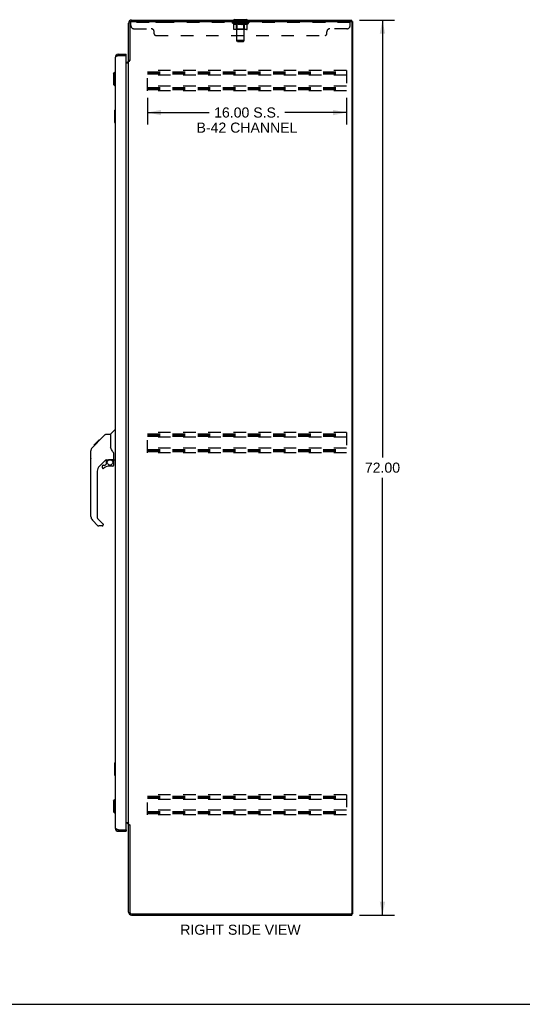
# Model space of a CAD drawing. Header units: inches. Extents: x 0 to 184, y 0 to 119.
# Tile 9 of 11: x 96 to 136, y 0 to 79. Entities that reach past the tile are written whole.
import ezdxf

# ---------------------------------------------------------------- set-up
doc = ezdxf.new("R2010")
doc.units = ezdxf.units.IN
doc.header["$LTSCALE"] = 10.098
doc.header["$MEASUREMENT"] = 0
doc.linetypes.add('HIDDEN', pattern=[0.2, 0.1, -0.1])
doc.layers.get('0').update_dxf_attribs({"linetype": 'CONTINUOUS'})
for name, color, linetype in [('02___PRT_ALL_AXES', 7, 'CONTINUOUS'), ('DEFAULT_2', 8, 'HIDDEN'), ('DIMENSIONS', 7, 'CONTINUOUS')]:
    doc.layers.add(name, color=color, linetype=linetype)
doc.styles.get("Standard").update_dxf_attribs({"font": 'arial.ttf'})
doc.dimstyles.new('DIMSTYLE_1', dxfattribs={"dimtxt": 0.81, "dimasz": 1.08, "dimexe": 0.09, "dimexo": 0.07, "dimgap": 0.0375, "dimtad": 0, "dimtih": 1, "dimtoh": 1, "dimzin": 4, "dimdsep": 46, "dimtxsty": 'Standard', "dimblk": '_FILLED', "dimblk1": '_FILLED', "dimblk2": '_FILLED', "dimcen": 0.09, "dimazin": 1, "dimtfac": 1, "dimtdec": 3, "dimtofl": 0, "dimtmove": 0, "dimatfit": 3, "dimldrblk": '_FILLED', "dimfxl": 1, "dimtolj": 1, "dimtzin": 4, "dimarcsym": 0})

# ---------------------------------------------------------------- blocks, each defined once
blk = doc.blocks.new('_FILLED')
at = {"color": 0, "linetype": 'ByBlock'}
blk.add_solid([(0, 0), (-1, 0.2), (-1, -0.2)], dxfattribs=at)
blk = doc.blocks.new('*D5')
at = {"layer": 'DIMENSIONS', "color": 2, "linetype": 'Continuous'}
for p, q in [((123.382, 79.168), (126.189, 79.168)), ((125.217, 79.168), (125.217, 43.978)), ((125.217, 7.168), (125.217, 42.358)), ((123.382, 7.168), (126.189, 7.168))]:
    blk.add_line(p, q, dxfattribs=at)
at = {"layer": 'DIMENSIONS', "color": 2, "linetype": 'Continuous', "xscale": 1.08, "yscale": 1.08, "zscale": 1.08}
for p, rotation in [((125.217, 79.168), 90), ((125.217, 7.168), 270)]:
    blk.add_blockref('_FILLED', p, dxfattribs=dict(at, rotation=rotation))
at = {"layer": 'DIMENSIONS', "color": 2, "linetype": 'Continuous', "insert": (125.217, 43.573), "char_height": 0.81, "width": 2.83048, "attachment_point": 2, "line_spacing_factor": 0.9}
blk.add_mtext('72.00', dxfattribs=at)
blk = doc.blocks.new('*D6')
at = {"layer": 'DIMENSIONS', "color": 2, "linetype": 'Continuous'}
for p, q in [((106.324, 72.905), (106.324, 70.761)), ((122.324, 72.905), (122.324, 70.761)), ((106.324, 71.733), (111.281, 71.733)), ((122.324, 71.733), (117.367, 71.733))]:
    blk.add_line(p, q, dxfattribs=at)
at = {"layer": 'DIMENSIONS', "color": 2, "linetype": 'Continuous', "xscale": 1.08, "yscale": 1.08, "zscale": 1.08, "rotation": 180}
blk.add_blockref('_FILLED', (106.324, 71.733), dxfattribs=at)
at = {"layer": 'DIMENSIONS', "color": 2, "linetype": 'Continuous', "xscale": 1.08, "yscale": 1.08, "zscale": 1.08}
blk.add_blockref('_FILLED', (122.324, 71.733), dxfattribs=at)
at = {"layer": 'DIMENSIONS', "color": 2, "linetype": 'Continuous', "insert": (114.324, 72.138), "char_height": 0.81, "width": 8.1, "attachment_point": 2, "line_spacing_factor": 0.9}
blk.add_mtext('16.00 S.S.\\PB-42 CHANNEL', dxfattribs=at)

msp = doc.modelspace()

# ---------------------------------------------------------------- linework, layer by layer
at = {"color": 3, "linetype": 'Continuous'}
for p, q in [((104.803, 75.915), (104.803, 78.922)), ((104.907, 78.921), (104.907, 75.916)), ((105.049, 79.168), (122.751, 79.168)), ((105.05, 79.064), (122.688, 79.064)), ((122.751, 79.002), (122.751, 7.335)), ((122.803, 79.064), (122.803, 7.272)), ((103.745, 14.165), (103.745, 76.172)), ((103.9, 76.28), (103.889, 76.275)), ((103.924, 76.289), (103.912, 76.284)), ((103.936, 76.294), (103.924, 76.289)), ((103.948, 76.298), (103.936, 76.294)), ((103.967, 76.305), (103.948, 76.298)), ((103.991, 76.314), (103.967, 76.305)), ((103.991, 76.418), (104.599, 76.418)), ((103.991, 76.314), (104.579, 76.314)), ((104.599, 14.042), (104.599, 76.294)), ((104.599, 75.772), (104.66, 75.772)), ((104.599, 75.72), (104.763, 75.72)), ((104.803, 14.461), (104.803, 75.876)), ((104.803, 75.876), (104.878, 75.876)), ((104.599, 14.616), (104.763, 14.616)), ((104.66, 14.564), (104.599, 14.564)), ((104.803, 14.461), (104.878, 14.461)), ((104.803, 7.415), (104.803, 14.422)), ((104.894, 14.442), (104.896, 14.438)), ((104.907, 14.42), (104.907, 7.415)), ((103.906, 14.054), (103.897, 14.058)), ((103.942, 14.041), (103.93, 14.045)), ((103.954, 14.036), (103.942, 14.041)), ((103.967, 14.031), (103.954, 14.036)), ((103.991, 14.022), (103.967, 14.031)), ((103.991, 14.022), (104.579, 14.022)), ((103.991, 13.918), (104.599, 13.918)), ((105.049, 7.168), (122.751, 7.168)), ((105.05, 7.272), (122.688, 7.272))]:
    msp.add_line(p, q, dxfattribs=at)
at = {"color": 7, "linetype": 'Continuous'}
for p, q in [((113.303, 79.198), (113.303, 79.168)), ((114.303, 79.198), (113.303, 79.198)), ((114.303, 79.198), (114.303, 79.168)), ((122.75, 79.064), (122.697, 79.064)), ((122.751, 79.064), (122.751, 79.168)), ((122.751, 79.064), (122.803, 79.064)), ((103.991, 76.418), (103.991, 76.314)), ((104.599, 76.314), (104.579, 76.314)), ((104.599, 76.314), (104.599, 76.418)), ((104.907, 75.928), (104.803, 75.928)), ((103.588, 74.851), (103.706, 74.969)), ((103.588, 74.851), (103.588, 73.985)), ((103.706, 74.969), (103.706, 73.866)), ((103.706, 74.969), (103.745, 74.969)), ((103.588, 73.985), (103.706, 73.866)), ((103.706, 73.866), (103.745, 73.866)), ((103.685, 71.903), (103.685, 70.933)), ((103.745, 71.918), (103.7, 71.918)), ((103.732, 71.818), (103.732, 71.018)), ((103.7, 70.918), (103.745, 70.918)), ((103.357, 45.863), (103.655, 46.161)), ((103.745, 46.172), (103.683, 46.172)), ((102.002, 44.968), (102.411, 45.378)), ((102.17, 45.069), (102.303, 45.202)), ((102.318, 45.218), (102.251, 45.218)), ((102.31, 45.21), (102.275, 45.174)), ((102.31, 45.21), (102.935, 45.834)), ((102.395, 45.294), (102.328, 45.294)), ((102.411, 45.378), (102.413, 45.38)), ((102.478, 45.378), (102.411, 45.378)), ((102.412, 45.378), (102.479, 45.378)), ((102.413, 45.38), (102.48, 45.38)), ((102.99, 45.857), (103.351, 45.857)), ((103.351, 45.857), (103.351, 44.753)), ((101.765, 43.93), (101.765, 44.517)), ((101.776, 39.229), (101.776, 44.513)), ((101.891, 44.79), (101.872, 44.77)), ((101.891, 44.79), (102.17, 45.069)), ((101.998, 44.964), (102.001, 44.967)), ((101.998, 44.964), (102.064, 44.964)), ((102.001, 44.967), (102.068, 44.967)), ((102.069, 44.968), (102.002, 44.968)), ((102.15, 45.049), (102.083, 45.049)), ((102.236, 45.136), (102.169, 45.136)), ((103.371, 44.76), (103.351, 44.815)), ((103.401, 44.692), (103.371, 44.76)), ((102.963, 43.795), (102.461, 43.294)), ((102.997, 43.785), (102.997, 43.459)), ((103.039, 43.79), (103.127, 43.79)), ((103.305, 43.832), (103.312, 43.832)), ((103.312, 43.832), (103.607, 43.832)), ((103.489, 43.832), (103.569, 43.752)), ((103.607, 43.613), (103.627, 43.613)), ((103.627, 43.83), (103.627, 44.237)), ((103.627, 43.375), (103.627, 43.613)), ((103.666, 43.79), (103.745, 43.79)), ((102.288, 42.876), (102.288, 39.143)), ((102.682, 43.296), (102.682, 43.177)), ((102.761, 43.375), (102.913, 43.375)), ((102.922, 43.378), (102.993, 43.45)), ((103.548, 43.296), (103.312, 43.296)), ((102.344, 38.498), (101.892, 38.951)), ((102.311, 39.088), (102.747, 38.652)), ((102.682, 38.475), (102.4, 38.475)), ((102.761, 38.619), (102.761, 38.554)), ((103.685, 19.403), (103.685, 18.433)), ((103.745, 19.418), (103.7, 19.418)), ((103.732, 19.318), (103.732, 18.518)), ((103.7, 18.418), (103.745, 18.418)), ((103.588, 16.352), (103.706, 16.47)), ((103.588, 16.352), (103.588, 15.486)), ((103.706, 16.47), (103.745, 16.47)), ((103.706, 16.47), (103.706, 15.368)), ((103.588, 15.486), (103.706, 15.368)), ((103.706, 15.368), (103.745, 15.368)), ((104.907, 14.409), (104.803, 14.409)), ((103.991, 13.918), (103.991, 14.022)), ((104.579, 14.022), (104.599, 14.022)), ((104.599, 14.022), (104.599, 13.918)), ((122.697, 7.272), (122.75, 7.272)), ((122.751, 7.272), (122.803, 7.272)), ((122.751, 7.272), (122.751, 7.168)), ((0, 0), (183.6, 0))]:
    msp.add_line(p, q, dxfattribs=at)
at = {"color": 3, "linetype": 'Continuous'}
for points in [[(103.889, 76.275), (103.883, 76.273), (103.877, 76.271), (103.872, 76.268), (103.866, 76.266), (103.861, 76.264), (103.856, 76.261), (103.851, 76.259), (103.846, 76.257), (103.841, 76.254), (103.836, 76.252), (103.831, 76.25), (103.826, 76.248), (103.822, 76.245), (103.817, 76.243), (103.813, 76.241), (103.809, 76.238), (103.804, 76.236), (103.8, 76.234), (103.797, 76.231), (103.793, 76.229), (103.789, 76.227), (103.786, 76.225), (103.782, 76.222), (103.779, 76.22), (103.776, 76.218), (103.773, 76.215), (103.77, 76.213), (103.767, 76.211), (103.765, 76.208), (103.763, 76.206), (103.76, 76.204), (103.758, 76.202), (103.756, 76.199), (103.754, 76.197), (103.753, 76.195), (103.751, 76.192), (103.75, 76.19), (103.749, 76.188), (103.748, 76.185), (103.747, 76.183), (103.746, 76.181), (103.746, 76.179), (103.745, 76.176), (103.745, 76.174), (103.745, 76.172)], [(103.912, 76.284), (103.906, 76.282), (103.9, 76.28)], [(104.763, 75.72), (104.763, 75.722), (104.763, 75.724), (104.763, 75.726), (104.764, 75.728), (104.765, 75.729), (104.766, 75.731), (104.767, 75.733), (104.768, 75.734), (104.77, 75.736), (104.772, 75.737), (104.774, 75.738), (104.776, 75.74), (104.778, 75.741), (104.78, 75.742), (104.782, 75.743)], [(104.782, 75.743), (104.787, 75.746), (104.79, 75.747), (104.792, 75.748), (104.794, 75.749), (104.796, 75.751), (104.798, 75.752), (104.8, 75.754), (104.801, 75.755), (104.802, 75.757), (104.803, 75.758), (104.803, 75.76), (104.803, 75.761)], [(104.878, 75.876), (104.879, 75.877), (104.881, 75.879), (104.883, 75.88), (104.884, 75.882), (104.886, 75.883), (104.887, 75.885), (104.888, 75.886), (104.889, 75.888), (104.89, 75.889), (104.891, 75.89), (104.892, 75.892), (104.893, 75.893), (104.894, 75.894)], [(104.894, 75.894), (104.896, 75.899), (104.897, 75.9), (104.898, 75.902), (104.899, 75.904), (104.9, 75.905), (104.901, 75.907), (104.902, 75.909), (104.903, 75.91), (104.904, 75.912), (104.906, 75.914), (104.907, 75.916)], [(104.763, 14.616), (104.763, 14.614), (104.763, 14.612), (104.763, 14.61), (104.764, 14.609), (104.765, 14.607), (104.766, 14.605), (104.767, 14.604), (104.768, 14.602), (104.77, 14.601), (104.772, 14.599), (104.774, 14.598), (104.776, 14.597), (104.778, 14.595), (104.78, 14.594), (104.782, 14.593), (104.787, 14.591)], [(104.787, 14.591), (104.79, 14.589), (104.792, 14.588), (104.794, 14.587), (104.796, 14.586), (104.798, 14.584), (104.8, 14.583), (104.801, 14.581), (104.802, 14.58), (104.803, 14.578), (104.803, 14.577), (104.803, 14.575)], [(104.878, 14.461), (104.879, 14.459), (104.881, 14.458), (104.883, 14.456), (104.884, 14.455), (104.886, 14.453), (104.887, 14.452), (104.888, 14.45), (104.889, 14.449), (104.89, 14.447), (104.891, 14.446), (104.892, 14.445), (104.893, 14.443), (104.894, 14.442)], [(104.896, 14.438), (104.897, 14.436), (104.898, 14.435), (104.899, 14.433), (104.9, 14.431), (104.901, 14.429), (104.902, 14.428), (104.903, 14.426), (104.904, 14.424), (104.906, 14.422), (104.907, 14.42)], [(103.897, 14.058), (103.889, 14.061), (103.883, 14.064), (103.877, 14.066), (103.872, 14.068), (103.866, 14.07), (103.861, 14.073), (103.856, 14.075), (103.851, 14.077), (103.846, 14.08), (103.841, 14.082), (103.836, 14.084), (103.831, 14.087), (103.826, 14.089), (103.822, 14.091), (103.817, 14.093), (103.813, 14.096), (103.809, 14.098), (103.804, 14.1), (103.8, 14.103), (103.797, 14.105), (103.793, 14.107), (103.789, 14.11), (103.786, 14.112), (103.782, 14.114), (103.779, 14.116), (103.776, 14.119), (103.773, 14.121), (103.77, 14.123), (103.767, 14.126), (103.765, 14.128), (103.763, 14.13), (103.76, 14.133), (103.758, 14.135), (103.756, 14.137), (103.754, 14.139), (103.753, 14.142), (103.751, 14.144), (103.75, 14.146), (103.749, 14.149), (103.748, 14.151), (103.747, 14.153), (103.746, 14.156), (103.746, 14.158), (103.745, 14.16), (103.745, 14.162), (103.745, 14.165)], [(103.93, 14.045), (103.918, 14.05), (103.912, 14.052), (103.906, 14.054)]]:
    msp.add_lwpolyline(points, dxfattribs=at)
at = {"color": 7, "linetype": 'Continuous'}
for points in [[(103.73, 71.854), (103.73, 71.849), (103.731, 71.843), (103.731, 71.837), (103.731, 71.831), (103.732, 71.825), (103.732, 71.818)], [(103.732, 71.018), (103.732, 71.012), (103.731, 71.006), (103.731, 71), (103.731, 70.994), (103.73, 70.988), (103.73, 70.982)], [(102.275, 45.174), (102.253, 45.152), (102.231, 45.13), (102.191, 45.09)], [(102.935, 45.834), (102.942, 45.841), (102.951, 45.847), (102.96, 45.851), (102.97, 45.854), (102.98, 45.857), (102.99, 45.857)], [(101.891, 44.79), (101.872, 44.77), (101.847, 44.737), (101.825, 44.702), (101.807, 44.664), (101.793, 44.625), (101.783, 44.584), (101.778, 44.543), (101.776, 44.513)], [(102.191, 45.09), (102.176, 45.075), (102.17, 45.069)], [(103.574, 44.407), (103.525, 44.478), (103.476, 44.554), (103.435, 44.625), (103.401, 44.692)], [(103.627, 44.237), (103.626, 44.26), (103.621, 44.295), (103.612, 44.329), (103.6, 44.361), (103.585, 44.39), (103.574, 44.407)], [(103.127, 43.79), (103.135, 43.791), (103.144, 43.793), (103.154, 43.796), (103.165, 43.8), (103.179, 43.805), (103.193, 43.81), (103.21, 43.815), (103.228, 43.82), (103.247, 43.825), (103.266, 43.828), (103.286, 43.83), (103.305, 43.832)], [(103.563, 43.746), (103.562, 43.744), (103.555, 43.738)], [(103.607, 43.613), (103.606, 43.627), (103.605, 43.64), (103.602, 43.654), (103.598, 43.667), (103.593, 43.68), (103.588, 43.693), (103.581, 43.705), (103.573, 43.717), (103.564, 43.728), (103.555, 43.738)], [(103.569, 43.752), (103.569, 43.752), (103.568, 43.751), (103.568, 43.75), (103.567, 43.749), (103.563, 43.746)], [(103.73, 19.354), (103.73, 19.349), (103.731, 19.343), (103.731, 19.337), (103.731, 19.331), (103.732, 19.325), (103.732, 19.318)], [(103.732, 18.518), (103.732, 18.512), (103.731, 18.506), (103.731, 18.5), (103.731, 18.494), (103.73, 18.488), (103.73, 18.482)]]:
    msp.add_lwpolyline(points, dxfattribs=at)
msp.add_circle((103.312, 43.592), 0.217, dxfattribs=at)
for centre, radius, start, end in [((113.349, 79.267), 0.069, 180, 270), ((114.257, 79.267), 0.069, 270, 360), ((103.991, 76.172), 0.142, 90, 131.36625), ((103.909, 76.028), 0.26, 87.3791, 90), ((103.7, 71.903), 0.015, 90, 180), ((103.73, 71.903), 0.015, 0, 90), ((103.7, 70.933), 0.015, 180, 270), ((103.73, 70.933), 0.015, 270, 360), ((103.683, 46.133), 0.0394, 90, 135), ((103.371, 45.849), 0.0197, 135, 180), ((101.784, 44.517), 0.0197, 110.96309, 180), ((101.784, 43.93), 0.0197, 180, 246.39296), ((103.039, 43.593), 0.197, 90, 127.44051), ((103.43, 43.613), 0.197, 0, 45), ((103.607, 43.851), 0.0197, 270, 360), ((103.666, 43.83), 0.0394, 180, 270), ((102.879, 42.876), 0.591, 135, 180), ((102.761, 43.296), 0.0787, 90, 180), ((102.761, 43.177), 0.0787, 180, 309.5212), ((103.312, 42.509), 0.787, 90, 129.5212), ((102.913, 43.387), 0.0118, 270, 315), ((102.985, 43.459), 0.0118, 315, 360), ((103.548, 43.375), 0.0787, 270, 360), ((102.17, 39.229), 0.394, 180, 225), ((102.367, 39.143), 0.0787, 180, 225), ((102.4, 38.554), 0.0787, 225, 270), ((102.682, 38.554), 0.0787, 270, 360), ((102.713, 38.619), 0.0472, 0, 45), ((103.7, 19.403), 0.015, 90, 180), ((103.73, 19.403), 0.015, 0, 90), ((103.7, 18.433), 0.015, 180, 270), ((103.73, 18.433), 0.015, 270, 360), ((103.991, 14.165), 0.142, 228.63375, 270), ((103.909, 14.308), 0.26, 270, 272.60534)]:
    msp.add_arc(centre, radius, start, end, dxfattribs=at)
at = {"color": 3, "linetype": 'Continuous'}
for centre, radius, start, end in [((105.049, 78.922), 0.246, 90, 180), ((105.05, 78.921), 0.143, 90, 180), ((122.688, 79.002), 0.0625, 0, 90), ((103.991, 76.172), 0.246, 90, 180), ((104.579, 76.294), 0.02, 0, 90), ((104.66, 75.915), 0.142, 270, 360), ((104.66, 14.422), 0.142, 0, 90), ((103.991, 14.165), 0.246, 180, 270), ((104.579, 14.042), 0.02, 270, 360), ((105.049, 7.415), 0.246, 180, 270), ((105.05, 7.415), 0.143, 180, 270), ((122.688, 7.335), 0.0625, 270, 360)]:
    msp.add_arc(centre, radius, start, end, dxfattribs=at)
at = {"layer": '02___PRT_ALL_AXES', "color": 8, "linetype": 'HIDDEN'}
for p, q in [((106.99, 79.064), (106.99, 78.96)), ((107.865, 79.064), (106.99, 79.064)), ((107.865, 78.96), (106.99, 78.96)), ((107.865, 79.064), (107.865, 78.96)), ((113.365, 78.96), (113.365, 79.064)), ((114.24, 79.064), (113.365, 79.064)), ((114.24, 78.96), (113.365, 78.96)), ((114.24, 78.96), (114.24, 79.064)), ((119.74, 79.064), (119.74, 78.96)), ((120.615, 79.064), (119.74, 79.064)), ((120.615, 78.96), (119.74, 78.96)), ((120.615, 79.064), (120.615, 78.96))]:
    msp.add_line(p, q, dxfattribs=at)
at = {"layer": 'DEFAULT_2', "color": 8, "linetype": 'HIDDEN'}
for p, q in [((104.99, 78.719), (104.99, 79.064)), ((105.05, 79.064), (104.99, 79.064)), ((122.615, 78.96), (104.99, 78.96)), ((105.24, 78.469), (106.615, 78.469)), ((113.17, 78.921), (113.17, 78.962)), ((113.17, 78.961), (113.476, 78.961)), ((113.267, 78.854), (113.17, 78.921)), ((114.436, 78.921), (113.17, 78.921)), ((113.171, 78.961), (113.171, 78.966)), ((113.291, 78.965), (113.171, 78.966)), ((113.179, 78.962), (113.179, 78.968)), ((113.188, 78.958), (113.188, 78.962)), ((113.188, 78.958), (114.418, 78.958)), ((113.197, 78.958), (113.197, 78.962)), ((113.198, 78.958), (113.198, 78.962)), ((113.208, 78.962), (113.208, 78.968)), ((113.224, 78.958), (113.224, 78.962)), ((113.226, 78.958), (113.226, 78.962)), ((113.255, 78.962), (113.255, 78.968)), ((113.267, 78.447), (113.267, 78.854)), ((113.267, 78.854), (113.282, 78.844)), ((113.269, 78.958), (113.269, 78.962)), ((113.272, 78.958), (113.272, 78.962)), ((113.296, 78.835), (113.281, 78.844)), ((113.291, 78.961), (113.291, 78.965)), ((113.311, 78.827), (113.296, 78.835)), ((114.294, 78.41), (113.309, 78.41)), ((113.325, 78.82), (113.311, 78.827)), ((113.318, 78.962), (113.318, 78.968)), ((113.319, 78.958), (113.319, 78.961)), ((113.32, 78.958), (113.32, 78.961)), ((113.323, 78.958), (113.323, 78.961)), ((113.34, 78.814), (113.325, 78.82)), ((113.33, 78.958), (113.33, 78.962)), ((113.33, 78.958), (113.33, 78.961)), ((113.334, 78.958), (113.334, 78.962)), ((113.337, 78.958), (113.337, 78.962)), ((113.354, 78.81), (113.339, 78.815)), ((113.341, 78.958), (113.341, 78.961)), ((113.448, 78.81), (113.354, 78.81)), ((113.356, 78.958), (113.356, 78.961)), ((113.374, 78.958), (113.374, 78.964)), ((113.374, 78.958), (113.374, 78.961)), ((113.394, 78.958), (113.394, 78.961)), ((113.394, 78.958), (113.394, 78.961)), ((113.396, 78.962), (113.396, 78.968)), ((113.406, 78.958), (113.406, 78.962)), ((113.41, 78.958), (113.41, 78.962)), ((113.419, 78.958), (113.419, 78.961)), ((113.43, 78.958), (113.43, 78.965)), ((113.446, 78.958), (113.446, 78.961)), ((113.448, 78.81), (113.462, 78.814)), ((113.449, 78.958), (113.449, 78.961)), ((113.49, 78.45), (113.45, 78.41)), ((113.476, 78.82), (113.462, 78.814)), ((113.476, 78.958), (113.476, 78.961)), ((113.49, 78.827), (113.476, 78.82)), ((113.543, 78.961), (113.481, 78.961)), ((113.486, 78.962), (113.486, 78.968)), ((113.49, 79.198), (113.49, 79.168)), ((113.49, 78.45), (113.49, 78.918)), ((113.505, 78.835), (113.49, 78.827)), ((114.116, 78.45), (113.49, 78.45)), ((113.493, 78.958), (113.493, 78.962)), ((113.498, 78.958), (113.498, 78.962)), ((113.503, 77.517), (113.503, 79.164)), ((113.504, 78.958), (113.504, 78.967)), ((113.519, 78.843), (113.505, 78.834)), ((113.508, 78.958), (113.508, 78.961)), ((113.519, 78.958), (113.519, 78.961)), ((113.534, 78.853), (113.519, 78.843)), ((113.534, 78.447), (113.534, 78.853)), ((113.534, 78.853), (113.563, 78.843)), ((113.543, 78.958), (113.543, 78.961)), ((113.618, 78.961), (113.559, 78.961)), ((113.592, 78.835), (113.563, 78.843)), ((113.579, 78.958), (113.579, 78.961)), ((113.586, 78.962), (113.586, 78.968)), ((113.59, 78.958), (113.59, 78.962)), ((113.592, 78.958), (113.592, 78.968)), ((113.62, 78.827), (113.592, 78.835)), ((113.595, 78.958), (113.595, 78.962)), ((113.603, 78.958), (113.603, 78.962)), ((113.618, 78.958), (113.618, 78.961)), ((113.648, 78.82), (113.62, 78.827)), ((113.698, 78.961), (113.644, 78.961)), ((113.676, 78.815), (113.648, 78.82)), ((113.657, 78.958), (113.657, 78.961)), ((113.704, 78.81), (113.676, 78.815)), ((113.689, 78.961), (113.803, 78.968)), ((113.693, 78.962), (113.693, 78.968)), ((113.694, 78.968), (113.693, 78.968)), ((113.694, 78.962), (113.694, 78.968)), ((113.694, 78.958), (113.694, 78.962)), ((113.697, 78.958), (113.697, 78.962)), ((113.698, 78.958), (113.698, 78.961)), ((113.699, 78.958), (113.699, 78.962)), ((113.902, 78.81), (113.704, 78.81)), ((113.782, 78.961), (113.734, 78.961)), ((113.739, 78.958), (113.739, 78.961)), ((113.782, 78.958), (113.782, 78.961)), ((113.8, 78.962), (113.8, 78.962)), ((113.8, 78.958), (113.8, 78.962)), ((113.8, 78.958), (113.8, 78.962)), ((113.803, 78.962), (113.803, 78.968)), ((113.803, 78.968), (113.917, 78.961)), ((113.806, 78.958), (113.806, 78.962)), ((113.806, 78.958), (113.806, 78.962)), ((113.806, 78.962), (113.806, 78.962)), ((113.824, 78.958), (113.824, 78.961)), ((113.824, 78.961), (113.872, 78.961)), ((113.866, 78.958), (113.866, 78.961)), ((113.902, 78.81), (113.93, 78.815)), ((113.907, 78.958), (113.907, 78.962)), ((113.907, 78.958), (113.907, 78.961)), ((113.908, 78.961), (113.962, 78.961)), ((113.909, 78.958), (113.909, 78.962)), ((113.912, 78.962), (113.912, 78.968)), ((113.912, 78.968), (113.913, 78.968)), ((113.912, 78.958), (113.912, 78.962)), ((113.913, 78.962), (113.913, 78.968)), ((113.957, 78.82), (113.929, 78.814)), ((113.949, 78.958), (113.949, 78.961)), ((113.985, 78.827), (113.957, 78.82)), ((114.013, 78.834), (113.984, 78.827)), ((113.988, 78.958), (113.988, 78.961)), ((113.988, 78.961), (114.047, 78.961)), ((114.003, 78.958), (114.003, 78.962)), ((114.011, 78.958), (114.011, 78.962)), ((114.041, 78.843), (114.012, 78.834)), ((114.013, 78.958), (114.013, 78.968)), ((114.016, 78.958), (114.016, 78.962)), ((114.02, 78.962), (114.02, 78.968)), ((114.027, 78.958), (114.027, 78.961)), ((114.069, 78.852), (114.041, 78.843)), ((114.048, 78.41), (114.051, 78.41)), ((114.056, 78.412), (114.058, 78.414)), ((114.058, 78.414), (114.06, 78.417)), ((114.063, 78.958), (114.063, 78.961)), ((114.063, 78.961), (114.125, 78.961)), ((114.069, 78.447), (114.069, 78.852)), ((114.069, 78.852), (114.083, 78.843)), ((114.097, 78.834), (114.083, 78.843)), ((114.087, 78.958), (114.087, 78.961)), ((114.111, 78.827), (114.097, 78.834)), ((114.098, 78.958), (114.098, 78.961)), ((114.102, 78.958), (114.102, 78.967)), ((114.103, 77.517), (114.103, 79.164)), ((114.108, 78.958), (114.108, 78.962)), ((114.125, 78.82), (114.111, 78.827)), ((114.113, 78.958), (114.113, 78.962)), ((114.115, 79.198), (114.115, 79.168)), ((114.116, 78.45), (114.116, 78.918)), ((114.116, 78.45), (114.156, 78.41)), ((114.12, 78.962), (114.12, 78.968)), ((114.138, 78.815), (114.124, 78.82)), ((114.13, 78.958), (114.13, 78.961)), ((114.13, 78.961), (114.331, 78.961)), ((114.152, 78.81), (114.138, 78.815)), ((114.255, 78.81), (114.152, 78.81)), ((114.157, 78.958), (114.157, 78.961)), ((114.16, 78.958), (114.16, 78.961)), ((114.176, 78.958), (114.176, 78.965)), ((114.187, 78.958), (114.187, 78.961)), ((114.196, 78.958), (114.196, 78.962)), ((114.2, 78.958), (114.2, 78.962)), ((114.21, 78.962), (114.21, 78.968)), ((114.211, 78.958), (114.211, 78.961)), ((114.212, 78.958), (114.212, 78.961)), ((114.232, 78.958), (114.232, 78.964)), ((114.232, 78.958), (114.232, 78.961)), ((114.25, 78.958), (114.25, 78.961)), ((114.255, 78.81), (114.269, 78.815)), ((114.265, 78.958), (114.265, 78.961)), ((114.269, 78.958), (114.269, 78.962)), ((114.282, 78.82), (114.269, 78.815)), ((114.272, 78.958), (114.272, 78.962)), ((114.276, 78.958), (114.276, 78.962)), ((114.276, 78.958), (114.276, 78.961)), ((114.296, 78.827), (114.282, 78.82)), ((114.283, 78.958), (114.283, 78.961)), ((114.286, 78.958), (114.286, 78.961)), ((114.287, 78.958), (114.287, 78.961)), ((114.288, 78.962), (114.288, 78.968)), ((114.309, 78.834), (114.296, 78.827)), ((114.323, 78.843), (114.309, 78.834)), ((114.337, 78.852), (114.323, 78.843)), ((114.334, 78.958), (114.334, 78.962)), ((114.337, 78.958), (114.337, 78.962)), ((114.337, 78.852), (114.436, 78.921)), ((114.337, 78.447), (114.337, 78.852)), ((114.351, 78.962), (114.351, 78.968)), ((114.38, 78.958), (114.38, 78.962)), ((114.382, 78.958), (114.382, 78.962)), ((114.398, 78.962), (114.398, 78.968)), ((114.408, 78.958), (114.408, 78.962)), ((114.409, 78.958), (114.409, 78.962)), ((114.418, 78.958), (114.418, 78.962)), ((114.427, 78.962), (114.427, 78.968)), ((114.436, 78.921), (114.436, 78.968)), ((122.365, 78.469), (120.99, 78.469)), ((122.615, 78.719), (122.615, 79.064)), ((106.865, 78.064), (106.865, 78.219)), ((106.99, 77.939), (120.615, 77.939)), ((120.74, 78.064), (120.74, 78.219)), ((113.572, 77.448), (113.503, 77.517)), ((114.103, 77.517), (113.503, 77.517)), ((113.572, 77.448), (114.034, 77.448)), ((114.034, 77.448), (114.103, 77.517)), ((106.324, 73.481), (106.324, 75.106)), ((122.324, 75.106), (106.324, 75.106)), ((106.324, 75.002), (122.324, 75.002)), ((106.324, 74.912), (122.324, 74.912)), ((106.324, 74.835), (122.324, 74.835)), ((122.324, 74.731), (106.324, 74.731)), ((122.324, 75.106), (122.324, 73.481)), ((122.324, 73.856), (106.324, 73.856)), ((106.324, 73.752), (122.324, 73.752)), ((106.324, 73.662), (122.324, 73.662)), ((106.324, 73.585), (122.324, 73.585)), ((122.324, 73.481), (106.324, 73.481)), ((106.324, 44.356), (106.324, 45.981)), ((122.324, 45.981), (106.324, 45.981)), ((122.324, 45.981), (122.324, 44.356)), ((106.324, 45.877), (122.324, 45.877)), ((106.324, 45.787), (122.324, 45.787)), ((106.324, 45.71), (122.324, 45.71)), ((122.324, 45.606), (106.324, 45.606)), ((122.324, 44.731), (106.324, 44.731)), ((106.324, 44.627), (122.324, 44.627)), ((106.324, 44.537), (122.324, 44.537)), ((106.324, 44.46), (122.324, 44.46)), ((122.324, 44.356), (106.324, 44.356)), ((122.324, 16.856), (106.324, 16.856)), ((106.324, 15.231), (106.324, 16.856)), ((106.324, 16.752), (122.324, 16.752)), ((106.324, 16.662), (122.324, 16.662)), ((122.324, 16.856), (122.324, 15.231)), ((106.324, 16.585), (122.324, 16.585)), ((122.324, 16.481), (106.324, 16.481)), ((122.324, 15.606), (106.324, 15.606)), ((106.324, 15.502), (122.324, 15.502)), ((106.324, 15.412), (122.324, 15.412)), ((106.324, 15.335), (122.324, 15.335)), ((122.324, 15.231), (106.324, 15.231))]:
    msp.add_line(p, q, dxfattribs=at)
for points in [[(113.309, 78.41), (113.304, 78.41), (113.299, 78.411), (113.294, 78.412), (113.289, 78.414), (113.285, 78.417), (113.28, 78.42), (113.276, 78.423), (113.273, 78.427), (113.27, 78.432), (113.268, 78.437), (113.267, 78.442), (113.267, 78.447)], [(113.556, 78.41), (113.553, 78.41), (113.55, 78.411), (113.548, 78.412), (113.545, 78.414), (113.543, 78.417), (113.541, 78.42), (113.539, 78.423), (113.537, 78.427), (113.536, 78.432), (113.535, 78.437), (113.534, 78.442), (113.534, 78.447)], [(114.051, 78.41), (114.053, 78.411), (114.056, 78.412)], [(114.06, 78.417), (114.062, 78.42), (114.064, 78.423), (114.066, 78.427), (114.067, 78.432)], [(114.062, 78.42), (114.064, 78.423), (114.066, 78.427)], [(114.067, 78.432), (114.068, 78.437), (114.069, 78.442), (114.069, 78.447)], [(114.068, 78.437), (114.069, 78.442), (114.069, 78.447)], [(114.294, 78.41), (114.299, 78.41), (114.304, 78.411), (114.309, 78.412), (114.314, 78.414), (114.319, 78.417), (114.323, 78.42), (114.327, 78.423), (114.33, 78.427), (114.333, 78.432), (114.335, 78.437), (114.337, 78.442), (114.337, 78.447)]]:
    msp.add_lwpolyline(points, dxfattribs=at)
for centre, radius, start, end in [((105.24, 78.719), 0.25, 180, 270), ((106.615, 78.219), 0.25, 0, 90), ((113.45, 78.918), 0.0398, 0, 89.99999), ((113.468, 79.164), 0.0345, 0, 90), ((114.137, 79.164), 0.0345, 90, 180), ((114.156, 78.918), 0.0398, 90.00001, 180), ((120.99, 78.219), 0.25, 90, 180), ((122.365, 78.719), 0.25, 270, 360), ((106.99, 78.064), 0.125, 180, 270), ((120.615, 78.064), 0.125, 270, 360)]:
    msp.add_arc(centre, radius, start, end, dxfattribs=at)
for centre, major_axis, ratio, start_param, end_param in [((113.803, 78.968), (0.633, 0.007), 0.05963, 9.249616, 9.431313), ((113.803, 78.968), (0.633, 0), 0.060556, -3.083241, -2.96706), ((113.126, 78.956), (0.198, 0.002), 0.05963, 0.25549, 1.295341), ((113.803, 78.968), (0.633, 0.013), 0.05688, 2.791345, 2.965878), ((113.194, 78.956), (0.198, -0.002), 0.05963, 0.605815, 1.645666), ((113.803, 78.968), (0.633, -0.007), 0.05963, -2.96643, -2.791898), ((113.126, 78.95), (0.198, 0.004), 0.05688, 1.20151, 1.294789), ((113.194, 78.95), (0.198, 0), 0.060556, 1.551758, 1.645036), ((113.15, 78.95), (0.198, 0.002), 0.05963, 1.170259, 1.376596), ((113.195, 78.952), (0.164, 0.002), 0.05963, 1.065228, 1.614276), ((113.176, 78.952), (0.164, 0.003), 0.05688, 0.890143, 1.43919), ((113.233, 78.952), (0.164, 0), 0.060556, 1.240391, 1.789438), ((113.122, 78.956), (0.198, 0.004), 0.05688, 0.080405, 1.120256), ((113.803, 78.968), (0.633, 0.019), 0.052395, 2.616403, 2.790936), ((113.257, 78.956), (0.198, -0.004), 0.05688, 0.7809, 1.820751), ((113.803, 78.968), (0.633, -0.013), 0.05688, -2.791345, -2.616812), ((113.122, 78.95), (0.198, 0.006), 0.052395, 1.026568, 1.119847), ((113.257, 78.95), (0.198, -0.002), 0.05963, 1.72692, 1.820198), ((113.175, 78.952), (0.164, 0.005), 0.052395, 0.715201, 1.264248), ((113.289, 78.952), (0.164, -0.002), 0.05963, 1.415553, 1.9646), ((113.803, 78.968), (0.633, 0.025), 0.046319, 2.441654, 2.616187), ((113.336, 78.956), (0.198, -0.006), 0.052395, 0.955842, 1.995693), ((113.139, 78.956), (0.198, 0.006), 0.052395, -0.094537, 0.945314), ((113.803, 78.968), (0.633, -0.019), 0.052395, -2.616403, -2.44187), ((113.139, 78.95), (0.198, 0.008), 0.046319, 0.851819, 0.945098), ((113.336, 78.95), (0.198, -0.004), 0.05688, 1.902006, 1.995284), ((113.193, 78.952), (0.164, 0.006), 0.046319, 0.540452, 1.089499), ((113.36, 78.952), (0.164, -0.003), 0.05688, 1.590638, 2.139686), ((113.15, 78.956), (0.198, 0), 0.060556, 0.430652, 0.777569), ((113.803, 78.968), (0.633, 0.029), 0.038841, 2.267123, 2.441656), ((113.429, 78.956), (0.198, -0.008), 0.046319, 1.130591, 2.170442), ((113.176, 78.956), (0.198, 0.008), 0.046319, -0.269286, 0.770565), ((113.803, 78.968), (0.633, -0.025), 0.046319, -2.441654, -2.267121), ((113.176, 78.95), (0.198, 0.009), 0.038841, 0.677289, 0.770567), ((113.429, 78.95), (0.198, -0.006), 0.052395, 2.076947, 2.170226), ((113.23, 78.952), (0.164, 0.008), 0.038841, 0.365921, 0.914969), ((113.445, 78.952), (0.164, -0.005), 0.052395, 1.76558, 2.314627), ((113.803, 78.968), (0.633, 0.033), 0.030195, 2.09281, 2.267343), ((113.534, 78.956), (0.198, -0.009), 0.038841, 1.305122, 2.344973), ((113.232, 78.956), (0.198, 0.009), 0.038841, -0.443817, 0.596034), ((113.803, 78.968), (0.633, -0.029), 0.038841, -2.267123, -2.092591), ((113.232, 78.95), (0.198, 0.01), 0.030195, 0.502975, 0.596254), ((113.534, 78.95), (0.198, -0.008), 0.046319, 2.251696, 2.344975), ((113.285, 78.952), (0.164, 0.009), 0.030195, 0.191608, 0.740655), ((113.54, 78.952), (0.164, -0.006), 0.046319, 1.940329, 2.489376), ((113.306, 78.956), (0.198, 0.01), 0.030195, -0.61813, 0.421721), ((113.803, 78.968), (0.633, 0.036), 0.020645, 1.918687, 2.09322), ((113.647, 78.956), (0.198, -0.01), 0.030195, 1.479435, 2.519286), ((113.803, 78.968), (0.633, -0.033), 0.030195, -2.09281, -1.918277), ((113.306, 78.95), (0.198, 0.011), 0.020645, 0.328852, 0.422131), ((113.647, 78.95), (0.198, -0.009), 0.038841, 2.426227, 2.519505), ((113.355, 78.952), (0.164, 0.009), 0.020645, 0.017485, 0.566532), ((113.644, 78.952), (0.164, -0.008), 0.038841, 2.11486, 2.663907), ((113.394, 78.956), (0.198, 0.011), 0.020645, -0.792253, 0.247598), ((113.803, 78.968), (0.633, 0.038), 0.010478, 1.744704, 1.919237), ((113.765, 78.956), (0.198, -0.011), 0.020645, 1.653558, 2.693409), ((113.803, 78.968), (0.633, -0.036), 0.020645, -1.918687, -1.744154), ((113.394, 78.95), (0.198, 0.012), 0.010478, 0.154869, 0.248148), ((113.765, 78.95), (0.198, -0.01), 0.030195, 2.60054, 2.693819), ((113.438, 78.952), (0.164, 0.01), 0.010478, 6.126688, 6.675735), ((113.752, 78.952), (0.164, -0.009), 0.030195, 2.289173, 2.83822), ((113.495, 78.956), (0.198, 0.012), 0.010478, -0.966236, -0.000846), ((113.884, 78.956), (0.198, -0.012), 0.010478, 1.827541, 2.867392), ((113.803, 78.968), (0.633, -0.038), 0.010478, -1.744704, -1.570171), ((113.884, 78.95), (0.198, -0.011), 0.020645, 2.774664, 2.867942), ((113.862, 78.952), (0.164, -0.009), 0.020645, 2.463296, 3.012344), ((113.722, 78.956), (0.198, 0.012), 0.010478, 0.274201, 1.314052), ((113.636, 78.952), (0.164, 0.01), 0.010478, -0.000483, 0.504314), ((113.606, 78.95), (0.198, 0.012), 0.010478, 0.099668, 0.192946), ((113.803, 78.968), (0.633, 0.038), 0.010478, -1.571421, -1.396888), ((114, 78.95), (0.198, -0.012), 0.010478, 2.948646, 3.041925), ((113.97, 78.952), (0.164, -0.01), 0.010478, 2.637279, 3.142076), ((113.841, 78.956), (0.198, 0.011), 0.020645, 0.448184, 1.488034), ((113.744, 78.952), (0.164, 0.009), 0.020645, 0.129249, 0.678296), ((113.722, 78.95), (0.198, 0.011), 0.020645, 0.273651, 0.366929), ((114.111, 78.956), (0.198, -0.012), 0.010478, -3.140747, -2.175357), ((113.803, 78.968), (0.633, 0.036), 0.020645, -1.397439, -1.222906), ((113.803, 78.968), (0.633, -0.038), 0.010478, 1.222355, 1.396888), ((113.959, 78.956), (0.198, 0.01), 0.030195, 0.622307, 1.662158), ((113.854, 78.952), (0.164, 0.009), 0.030195, 0.303372, 0.852419), ((114.168, 78.952), (0.164, -0.01), 0.010478, 2.749043, 3.29809), ((114.212, 78.956), (0.198, -0.011), 0.020645, 2.893995, 3.933846), ((113.841, 78.95), (0.198, 0.01), 0.030195, 0.447774, 0.541052), ((114.212, 78.95), (0.198, -0.012), 0.010478, 2.893445, 2.986723), ((114.072, 78.956), (0.198, 0.009), 0.038841, 0.79662, 1.836471), ((113.803, 78.968), (0.633, 0.033), 0.030195, -1.223315, -1.048783), ((113.803, 78.968), (0.633, -0.036), 0.020645, 1.048373, 1.222906), ((113.962, 78.952), (0.164, 0.008), 0.038841, 0.477686, 1.026733), ((114.251, 78.952), (0.164, -0.009), 0.020645, 2.57506, 3.124108), ((114.3, 78.956), (0.198, -0.01), 0.030195, 2.719872, 3.759723), ((114.177, 78.956), (0.198, 0.008), 0.046319, 0.971151, 2.011002), ((113.959, 78.95), (0.198, 0.009), 0.038841, 0.622087, 0.715366), ((114.3, 78.95), (0.198, -0.011), 0.020645, 2.719462, 2.812741), ((113.803, 78.968), (0.633, 0.029), 0.038841, -1.049002, -0.874469), ((113.803, 78.968), (0.633, -0.033), 0.030195, 0.87425, 1.048783), ((114.066, 78.952), (0.164, 0.006), 0.046319, 0.652216, 1.201263), ((114.27, 78.956), (0.198, 0.006), 0.052395, 1.1459, 2.185751), ((114.321, 78.952), (0.164, -0.009), 0.030195, 2.400937, 2.949985), ((114.374, 78.956), (0.198, -0.009), 0.038841, 2.545558, 3.585409), ((114.161, 78.952), (0.164, 0.005), 0.052395, 0.826965, 1.376012), ((114.072, 78.95), (0.198, 0.008), 0.046319, 0.796618, 0.889896), ((114.374, 78.95), (0.198, -0.01), 0.030195, 2.545339, 2.638617), ((114.349, 78.956), (0.198, 0.004), 0.05688, 1.320842, 2.360692), ((113.803, 78.968), (0.633, 0.025), 0.046319, -0.874471, -0.699939), ((113.803, 78.968), (0.633, -0.029), 0.038841, 0.699936, 0.874469), ((114.43, 78.956), (0.198, -0.008), 0.046319, 2.371028, 3.410879), ((114.376, 78.952), (0.164, -0.008), 0.038841, 2.226624, 2.775671), ((114.412, 78.956), (0.198, 0.002), 0.05963, 1.495927, 2.535778), ((114.246, 78.952), (0.164, 0.003), 0.05688, 1.001907, 1.550954), ((114.467, 78.956), (0.198, -0.006), 0.052395, 2.196279, 3.23613), ((114.177, 78.95), (0.198, 0.006), 0.052395, 0.971367, 1.064645), ((114.413, 78.952), (0.164, -0.006), 0.046319, 2.052093, 2.601141), ((114.456, 78.956), (0.198, 0), 0.060556, 1.671089, 2.71094), ((114.43, 78.95), (0.198, -0.009), 0.038841, 2.371026, 2.464304), ((114.484, 78.956), (0.198, -0.004), 0.05688, 2.021337, 3.061188), ((113.803, 78.968), (0.633, 0.019), 0.052395, -0.699723, -0.52519), ((113.803, 78.968), (0.633, -0.025), 0.046319, 0.525406, 0.699939), ((114.48, 78.956), (0.198, -0.002), 0.05963, 1.846251, 2.886102), ((114.317, 78.952), (0.164, 0.002), 0.05963, 1.176993, 1.72604), ((114.431, 78.952), (0.164, -0.005), 0.052395, 1.877344, 2.426392), ((114.373, 78.952), (0.164, 0), 0.060556, 1.352155, 1.901202), ((114.43, 78.952), (0.164, -0.003), 0.05688, 1.702402, 2.25145), ((114.411, 78.952), (0.164, -0.002), 0.05963, 1.527317, 2.076364), ((114.27, 78.95), (0.198, 0.004), 0.05688, 1.146309, 1.239587), ((114.467, 78.95), (0.198, -0.008), 0.046319, 2.196495, 2.289773), ((113.803, 78.968), (0.633, 0.013), 0.05688, -0.524781, -0.350248), ((113.803, 78.968), (0.633, -0.019), 0.052395, 0.350657, 0.52519), ((114.349, 78.95), (0.198, 0.002), 0.05963, 1.321394, 1.414673), ((114.484, 78.95), (0.198, -0.006), 0.052395, 2.021746, 2.115024), ((113.803, 78.968), (0.633, 0.007), 0.05963, -0.349695, -0.175162), ((113.803, 78.968), (0.633, -0.013), 0.05688, 0.175715, 0.350248), ((114.412, 78.95), (0.198, 0), 0.060556, 1.496556, 1.589835), ((114.48, 78.95), (0.198, -0.004), 0.05688, 1.846804, 1.940083), ((114.456, 78.95), (0.198, -0.002), 0.05963, 1.671719, 1.764997), ((113.803, 78.968), (0.633, 0), 0.060556, -0.174533, 0), ((113.803, 78.968), (0.633, -0.007), 0.05963, 0.000629, 0.175162)]:
    msp.add_ellipse(centre, major_axis=major_axis, ratio=ratio, start_param=start_param, end_param=end_param, dxfattribs=at)

# ---------------------------------------------------------------- texts
at = {"layer": 'DIMENSIONS', "color": 2, "linetype": 'Continuous', "insert": (113.8, 6.406), "char_height": 0.81, "width": 9.65978, "attachment_point": 2, "line_spacing_factor": 0.9}
msp.add_mtext('RIGHT SIDE VIEW', dxfattribs=at)

# ---------------------------------------------------------------- dimensions: what is measured, and where the dimension line sits
at = {"layer": 'DIMENSIONS', "color": 2, "linetype": 'Continuous'}
dim = msp.add_linear_dim(base=(125.217, 79.168), p1=(123.312, 7.168), p2=(123.312, 79.168), angle=90, dimstyle='DIMSTYLE_1', dxfattribs=at)
dim.commit()
dim.dimension.update_dxf_attribs({"geometry": '*D5', "text_midpoint": (125.217, 43.164), "dimtype": 160})
dim = msp.add_linear_dim(base=(122.324, 71.733), p1=(106.324, 72.975), p2=(122.324, 72.975), text='<> S.S.\\PB-42 CHANNEL', dimstyle='DIMSTYLE_1', dxfattribs=at)
dim.commit()
dim.dimension.update_dxf_attribs({"geometry": '*D6', "text_midpoint": (114.324, 71.125), "dimtype": 160})

doc.saveas('drawing.dxf')
